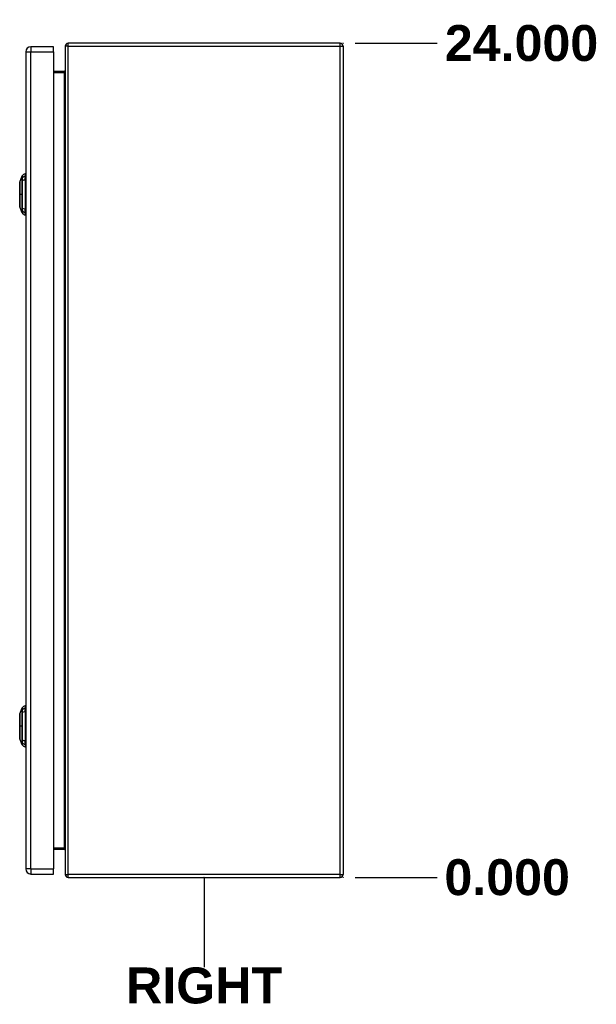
# Model space of a CAD drawing. Header units: inches. Extents: x 2 to 144, y 2 to 93.
# Tile 10 of 15: x 93 to 110, y 33 to 62. Entities that reach past the tile are written whole.
import ezdxf

# ---------------------------------------------------------------- set-up
doc = ezdxf.new("R2010")
doc.units = ezdxf.units.IN
doc.header["$LTSCALE"] = 8.616264
doc.header["$MEASUREMENT"] = 0
doc.linetypes.add('CHAIN', pattern=[0.7087, 0.4724, -0.0591, 0.1181, -0.0591])
doc.layers.get('0').update_dxf_attribs({"lineweight": 25})
for name, color, linetype, lineweight in [('Dimensions(ANSI)', 7, 'Continuous', 25), ('Sketch Geometry(ANSI)', 7, 'Continuous', 25), ('Symbols(ANSI)', 7, 'Continuous', 25), ('Visible Edges(ANSI)', 7, 'Continuous', 25), ('Visible Tangent Edges(ANSI)', 7, 'Continuous', 25), ('Work Point(ANSI)', 7, 'Continuous', 25)]:
    doc.layers.add(name, color=color, linetype=linetype, lineweight=lineweight)
doc.styles.add('Dimension-ANSI', font='arialbd.ttf')
doc.dimstyles.new('INCH-ANSI', dxfattribs={"dimscale": 8.616264, "dimtxt": 0.12, "dimasz": 0.098425, "dimexe": 0.04, "dimexo": 0.04, "dimgap": 0.031496, "dimtad": 0, "dimtih": 1, "dimtoh": 1, "dimdec": 3, "dimrnd": 1e-08, "dimzin": 0, "dimdsep": 46, "dimtxsty": 'Dimension-ANSI', "dimcen": 0.09, "dimdle": 0.312, "dimclrd": 179, "dimclre": 179, "dimclrt": 7, "dimadec": 1, "dimazin": 0, "dimtfac": 1, "dimtdec": 3, "dimtofl": 0, "dimtmove": 0, "dimatfit": 3, "dimfxl": 1, "dimtolj": 1, "dimtzin": 4, "dimlwd": 25, "dimlwe": 25, "dimarcsym": 0})

# ---------------------------------------------------------------- blocks, each defined once
blk = doc.blocks.new('*D20')
at = {"layer": 'Defpoints', "color": 0, "linetype": 'Continuous', "transparency": 16777216}
for p in [(102.738, 37.101), (102.738, 37.101), (105.452, 37.101)]:
    blk.add_point(p, dxfattribs=at)
at = {"layer": 'Dimensions(ANSI)', "color": 179, "linetype": 'Continuous', "lineweight": 25, "true_color": 0x262658, "transparency": 16777216}
blk.add_line((103.083, 37.101), (105.452, 37.101), dxfattribs=at)
at = {"layer": 'Dimensions(ANSI)', "color": 7, "linetype": 'Continuous', "lineweight": 25, "transparency": 16777216, "insert": (107.464, 37.101), "char_height": 1.034, "attachment_point": 5, "style": 'Dimension-ANSI'}
blk.add_mtext('\\A1;0.000', dxfattribs=at)
blk = doc.blocks.new('*D21')
at = {"layer": 'Defpoints', "color": 0, "linetype": 'Continuous', "transparency": 16777216}
for p in [(102.738, 61.103), (105.452, 61.103), (102.738, 37.101)]:
    blk.add_point(p, dxfattribs=at)
at = {"layer": 'Dimensions(ANSI)', "color": 179, "linetype": 'Continuous', "lineweight": 25, "true_color": 0x262658, "transparency": 16777216}
blk.add_line((103.083, 61.103), (105.452, 61.103), dxfattribs=at)
at = {"layer": 'Dimensions(ANSI)', "color": 7, "linetype": 'Continuous', "lineweight": 25, "transparency": 16777216, "insert": (107.878, 61.103), "char_height": 1.034, "attachment_point": 5, "style": 'Dimension-ANSI'}
blk.add_mtext('\\A1;24.000', dxfattribs=at)
blk = doc.blocks.new('RIGHT')
at = {"layer": 'Sketch Geometry(ANSI)'}
blk.add_line((0, 0.15), (0, -0.15), dxfattribs=at)
at = {"layer": 'Symbols(ANSI)', "color": 7, "insert": (0, -0.2119), "char_height": 0.12, "attachment_point": 5, "style": 'Dimension-ANSI'}
blk.add_mtext('\\fArial|b1|i0;RIGHT', dxfattribs=at)

msp = doc.modelspace()

# ---------------------------------------------------------------- linework, layer by layer
at = {"layer": 'Visible Edges(ANSI)'}
for p, q in [((94.4026, 61.0047), (93.7485, 61.0047)), ((94.4026, 60.8587), (94.4026, 61.0047)), ((94.7371, 61.0192), (94.7371, 37.1847)), ((102.6539, 61.1032), (94.8211, 61.1032)), ((102.7379, 61.0192), (102.7379, 37.1847)), ((93.6025, 60.8587), (93.6025, 37.3453)), ((94.4026, 60.8587), (94.4026, 37.3453)), ((94.7061, 60.29), (94.4026, 60.29)), ((93.4322, 57.1112), (93.4999, 57.2851)), ((93.5867, 57.3449), (93.5867, 57.2768)), ((93.5867, 57.166), (93.5867, 57.2768)), ((93.427, 56.8252), (93.427, 57.0555)), ((93.5867, 57.166), (93.5867, 56.3424)), ((93.5907, 57.1539), (93.6025, 57.1539)), ((93.427, 56.453), (93.427, 56.6832)), ((93.4999, 56.2234), (93.4322, 56.3973)), ((93.5867, 56.2317), (93.5867, 56.3424)), ((93.5867, 56.2317), (93.5867, 56.1636)), ((93.5907, 56.3546), (93.6025, 56.3546)), ((93.4322, 41.8066), (93.4999, 41.9806)), ((93.5867, 42.0403), (93.5867, 41.9722)), ((93.5867, 41.8615), (93.5867, 41.9722)), ((93.427, 41.5207), (93.427, 41.7509)), ((93.5867, 41.8615), (93.5867, 41.0379)), ((93.5907, 41.8493), (93.6025, 41.8493)), ((93.427, 41.1485), (93.427, 41.3787)), ((93.4999, 40.9188), (93.4322, 41.0928)), ((93.5867, 40.9271), (93.5867, 41.0379)), ((93.5867, 40.9271), (93.5867, 40.8591)), ((93.5907, 41.05), (93.6025, 41.05)), ((94.4026, 37.914), (94.7061, 37.914)), ((93.7485, 37.1992), (94.4026, 37.1992)), ((94.4026, 37.1992), (94.4026, 37.3453)), ((94.8211, 37.1007), (102.6539, 37.1007))]:
    msp.add_line(p, q, dxfattribs=at)
at = {"layer": 'Visible Edges(ANSI)', "flags": 128}
for points in [[(93.4319, 57.1094), (93.4319, 57.109), (93.4319, 57.1077), (93.4319, 57.1055), (93.4319, 57.1026), (93.4318, 57.0988), (93.4318, 57.0941), (93.4318, 57.0887), (93.4318, 57.0824), (93.4318, 57.0753), (93.4318, 57.0674), (93.4317, 57.0588), (93.4317, 57.0495), (93.4317, 57.0395), (93.4317, 57.0289), (93.4317, 57.0175), (93.4317, 57.0056), (93.4317, 56.993), (93.4317, 56.9798), (93.4317, 56.9661), (93.4317, 56.9519), (93.4317, 56.9371), (93.4318, 56.9219), (93.4318, 56.9063), (93.4318, 56.8904), (93.4318, 56.8741), (93.4318, 56.8576), (93.4318, 56.8409), (93.4319, 56.8238), (93.4319, 56.8066), (93.4319, 56.7893), (93.4319, 56.7719), (93.4319, 56.7545), (93.4319, 56.7372), (93.4319, 56.7198), (93.4319, 56.7024), (93.4319, 56.6852), (93.4318, 56.6681), (93.4318, 56.6512), (93.4318, 56.6346), (93.4318, 56.6184), (93.4318, 56.6025), (93.4318, 56.5869), (93.4317, 56.5717), (93.4317, 56.5569), (93.4317, 56.5425), (93.4317, 56.5287), (93.4317, 56.5155), (93.4317, 56.5029), (93.4317, 56.491), (93.4317, 56.4796), (93.4317, 56.4689), (93.4317, 56.4589), (93.4317, 56.4496), (93.4318, 56.441), (93.4318, 56.4332), (93.4318, 56.4261), (93.4318, 56.4198), (93.4318, 56.4143), (93.4318, 56.4097), (93.4319, 56.4059), (93.4319, 56.4029), (93.4319, 56.4008), (93.4319, 56.3995), (93.4319, 56.3991)], [(93.4319, 41.8048), (93.4319, 41.8044), (93.4319, 41.8031), (93.4319, 41.801), (93.4319, 41.798), (93.4318, 41.7942), (93.4318, 41.7896), (93.4318, 41.7841), (93.4318, 41.7778), (93.4318, 41.7707), (93.4318, 41.7629), (93.4317, 41.7543), (93.4317, 41.745), (93.4317, 41.735), (93.4317, 41.7243), (93.4317, 41.713), (93.4317, 41.701), (93.4317, 41.6884), (93.4317, 41.6752), (93.4317, 41.6615), (93.4317, 41.6473), (93.4317, 41.6326), (93.4318, 41.6173), (93.4318, 41.6017), (93.4318, 41.5858), (93.4318, 41.5696), (93.4318, 41.5531), (93.4318, 41.5363), (93.4319, 41.5193), (93.4319, 41.5021), (93.4319, 41.4847), (93.4319, 41.4673), (93.4319, 41.45), (93.4319, 41.4326), (93.4319, 41.4152), (93.4319, 41.3978), (93.4319, 41.3806), (93.4318, 41.3635), (93.4318, 41.3466), (93.4318, 41.3301), (93.4318, 41.3138), (93.4318, 41.2979), (93.4318, 41.2823), (93.4317, 41.2671), (93.4317, 41.2523), (93.4317, 41.238), (93.4317, 41.2242), (93.4317, 41.211), (93.4317, 41.1984), (93.4317, 41.1864), (93.4317, 41.175), (93.4317, 41.1644), (93.4317, 41.1544), (93.4317, 41.1451), (93.4318, 41.1365), (93.4318, 41.1286), (93.4318, 41.1215), (93.4318, 41.1153), (93.4318, 41.1098), (93.4318, 41.1052), (93.4319, 41.1014), (93.4319, 41.0984), (93.4319, 41.0962), (93.4319, 41.095), (93.4319, 41.0945)]]:
    msp.add_lwpolyline(points, dxfattribs=at)
at = {"layer": 'Visible Edges(ANSI)'}
for centre, radius, start, end in [((93.7485, 60.8587), 0.146, 90, 180), ((94.8211, 61.0192), 0.084, 90, 180), ((102.6539, 61.0192), 0.084, 0, 90), ((94.7061, 60.321), 0.031, 270, 0), ((93.509, 57.2816), 0.00984, 150.27088, 158.74949), ((93.6031, 57.2279), 0.1181, 97.9413, 150.27088), ((93.4388, 57.0555), 0.0118, 126.53659, 180), ((93.4368, 57.1094), 0.00492, 158.74949, 179.79123), ((93.5907, 57.1736), 0.0197, 258.46304, 270), ((93.4388, 56.8252), 0.0118, 180, 234.12577), ((93.4388, 56.6832), 0.0118, 125.87422, 180), ((93.4388, 56.453), 0.0118, 180, 233.4634), ((93.4368, 56.3991), 0.00492, 180.20877, 201.25051), ((93.509, 56.2269), 0.00984, 201.25051, 209.72912), ((93.6031, 56.2806), 0.1181, 209.72912, 262.0587), ((93.5907, 56.3349), 0.0197, 90, 101.53696), ((93.509, 41.977), 0.00984, 150.27088, 158.74949), ((93.6031, 41.9233), 0.1181, 97.9413, 150.27088), ((93.4388, 41.7509), 0.0118, 126.53659, 180), ((93.4368, 41.8048), 0.00492, 158.74949, 179.79123), ((93.5907, 41.869), 0.0197, 258.46304, 270), ((93.4388, 41.5207), 0.0118, 180, 234.12577), ((93.4388, 41.3787), 0.0118, 125.87422, 180), ((93.4388, 41.1485), 0.0118, 180, 233.4634), ((93.4368, 41.0946), 0.00492, 180.20877, 201.25051), ((93.509, 40.9224), 0.00984, 201.25051, 209.72912), ((93.6031, 40.9761), 0.1181, 209.72912, 262.0587), ((93.5907, 41.0303), 0.0197, 90, 101.53696), ((94.7061, 37.883), 0.031, 0, 90), ((93.7485, 37.3453), 0.146, 180, 270), ((94.8211, 37.1847), 0.084, 180, 270), ((102.6539, 37.1847), 0.084, 270, 0)]:
    msp.add_arc(centre, radius, start, end, dxfattribs=at)
at = {"layer": 'Visible Tangent Edges(ANSI)'}
for p, q in [((93.7485, 61.0047), (93.7485, 60.8587)), ((94.8211, 61.0192), (94.7371, 61.0192)), ((94.8211, 61.0192), (94.8211, 61.1032)), ((94.8211, 37.1847), (94.8211, 61.0192)), ((94.8211, 61.0192), (102.6539, 61.0192)), ((102.6539, 61.0192), (102.6539, 61.1032)), ((102.6539, 61.0192), (102.7379, 61.0192)), ((102.6539, 37.1847), (102.6539, 61.0192)), ((93.6025, 60.8587), (93.7485, 60.8587)), ((93.7485, 37.3453), (93.7485, 60.8587)), ((93.7485, 60.8587), (94.4026, 60.8587)), ((94.4026, 60.259), (94.7061, 60.259)), ((94.7061, 60.29), (94.7061, 60.259)), ((94.7061, 60.259), (94.7061, 37.945)), ((93.4998, 57.22), (93.4998, 57.2198)), ((93.4998, 57.1467), (93.4998, 57.1463)), ((93.5907, 57.1539), (93.5907, 56.3546)), ((93.4319, 56.7542), (93.4322, 56.7542)), ((93.4999, 56.7542), (93.4322, 56.7542)), ((93.4998, 56.3622), (93.4998, 56.3618)), ((93.4998, 56.2887), (93.4998, 56.2885)), ((93.4998, 41.9154), (93.4998, 41.9152)), ((93.4998, 41.8421), (93.4998, 41.8417)), ((93.5907, 41.8493), (93.5907, 41.05)), ((93.4319, 41.4497), (93.4322, 41.4497)), ((93.4999, 41.4497), (93.4322, 41.4497)), ((93.4998, 41.0577), (93.4998, 41.0572)), ((93.4998, 40.9841), (93.4998, 40.984)), ((94.7061, 37.945), (94.4026, 37.945)), ((94.7061, 37.914), (94.7061, 37.945)), ((93.7485, 37.3453), (93.6025, 37.3453)), ((93.7485, 37.3453), (93.7485, 37.1992)), ((93.7485, 37.3453), (94.4026, 37.3453)), ((94.7371, 37.1847), (94.8211, 37.1847)), ((94.8211, 37.1007), (94.8211, 37.1847)), ((102.6539, 37.1847), (94.8211, 37.1847)), ((102.6539, 37.1007), (102.6539, 37.1847)), ((102.6539, 37.1847), (102.7379, 37.1847))]:
    msp.add_line(p, q, dxfattribs=at)
at = {"layer": 'Visible Tangent Edges(ANSI)', "flags": 128}
for points in [[(93.4999, 57.2851), (93.4999, 57.285), (93.4999, 57.2847), (93.4999, 57.2841), (93.4999, 57.2833), (93.4999, 57.2823), (93.4999, 57.281), (93.4999, 57.2795), (93.4999, 57.2778), (93.4998, 57.2759), (93.4998, 57.2737), (93.4998, 57.2713), (93.4998, 57.2687), (93.4998, 57.2658), (93.4998, 57.2628), (93.4998, 57.2595), (93.4998, 57.256), (93.4998, 57.2522), (93.4998, 57.2483), (93.4998, 57.2441), (93.4998, 57.2397), (93.4998, 57.2351), (93.4998, 57.2302), (93.4998, 57.2252), (93.4998, 57.22)], [(93.5007, 57.2219), (93.5007, 57.2271), (93.5007, 57.2321), (93.5007, 57.2369), (93.5007, 57.2415), (93.5007, 57.2458), (93.5006, 57.25), (93.5006, 57.2539), (93.5006, 57.2576), (93.5006, 57.2611), (93.5006, 57.2644), (93.5006, 57.2674), (93.5006, 57.2702), (93.5006, 57.2728), (93.5005, 57.2752), (93.5005, 57.2773), (93.5005, 57.2792), (93.5005, 57.2809), (93.5005, 57.2824), (93.5005, 57.2836), (93.5005, 57.2846), (93.5005, 57.2854), (93.5005, 57.286), (93.5005, 57.2863), (93.5005, 57.2864)], [(93.4318, 57.0289), (93.4319, 57.0353), (93.4319, 57.0415), (93.4319, 57.0475), (93.4319, 57.0532), (93.4319, 57.0587), (93.432, 57.0639), (93.432, 57.0689), (93.432, 57.0736), (93.432, 57.0781), (93.432, 57.0823), (93.4321, 57.0862), (93.4321, 57.0899), (93.4321, 57.0933), (93.4321, 57.0964), (93.4321, 57.0992), (93.4321, 57.1017), (93.4322, 57.1039), (93.4322, 57.1058), (93.4322, 57.1074), (93.4322, 57.1087), (93.4322, 57.1098), (93.4322, 57.1105), (93.4322, 57.111), (93.4322, 57.1112)], [(93.4318, 56.9818), (93.4318, 56.984), (93.4318, 56.9861), (93.4318, 56.9882), (93.4318, 56.9903), (93.4318, 56.9923), (93.4318, 56.9944), (93.4318, 56.9964), (93.4318, 56.9985), (93.4318, 57.0005), (93.4318, 57.0025), (93.4318, 57.0045), (93.4318, 57.0065), (93.4318, 57.0084), (93.4318, 57.0103), (93.4318, 57.0123), (93.4318, 57.0142), (93.4318, 57.0161), (93.4318, 57.018), (93.4318, 57.0198), (93.4318, 57.0217), (93.4318, 57.0235), (93.4318, 57.0253), (93.4318, 57.0271), (93.4318, 57.0289)], [(93.4322, 56.7542), (93.4322, 56.7645), (93.4322, 56.7748), (93.4322, 56.785), (93.4322, 56.7953), (93.4322, 56.8055), (93.4322, 56.8157), (93.4322, 56.8258), (93.4321, 56.8359), (93.4321, 56.8459), (93.4321, 56.8558), (93.4321, 56.8656), (93.4321, 56.8753), (93.4321, 56.8849), (93.432, 56.8944), (93.432, 56.9038), (93.432, 56.9131), (93.432, 56.9222), (93.432, 56.9312), (93.4319, 56.9401), (93.4319, 56.9488), (93.4319, 56.9573), (93.4319, 56.9657), (93.4319, 56.9738), (93.4318, 56.9818)], [(93.4998, 57.2198), (93.4998, 57.2183), (93.4998, 57.2166), (93.4998, 57.2147), (93.4998, 57.2127), (93.4998, 57.2106), (93.4998, 57.2083), (93.4998, 57.2058), (93.4998, 57.2033), (93.4998, 57.2006), (93.4998, 57.1977), (93.4998, 57.1947), (93.4998, 57.1917), (93.4998, 57.1884), (93.4998, 57.1851), (93.4998, 57.1817), (93.4998, 57.1782), (93.4998, 57.1745), (93.4998, 57.1708), (93.4998, 57.167), (93.4998, 57.1631), (93.4998, 57.1591), (93.4998, 57.155), (93.4998, 57.1509), (93.4998, 57.1467)], [(93.4998, 57.1463), (93.4998, 57.1305), (93.4998, 57.1147), (93.4998, 57.0988), (93.4998, 57.0829), (93.4998, 57.0669), (93.4998, 57.0508), (93.4998, 57.0347), (93.4998, 57.0185), (93.4998, 57.0022), (93.4998, 56.9859), (93.4998, 56.9695), (93.4998, 56.9531), (93.4998, 56.9367), (93.4998, 56.9202), (93.4998, 56.9037), (93.4999, 56.8871), (93.4999, 56.8705), (93.4999, 56.8539), (93.4999, 56.8373), (93.4999, 56.8207), (93.4999, 56.8041), (93.4999, 56.7875), (93.4999, 56.7709), (93.4999, 56.7542)], [(93.5007, 56.3611), (93.5007, 56.3928), (93.5007, 56.4248), (93.5006, 56.457), (93.5006, 56.4896), (93.5006, 56.5223), (93.5006, 56.5553), (93.5005, 56.5884), (93.5005, 56.6216), (93.5005, 56.6548), (93.5005, 56.6881), (93.5005, 56.7215), (93.5005, 56.7547), (93.5005, 56.788), (93.5005, 56.8213), (93.5005, 56.8545), (93.5005, 56.8877), (93.5005, 56.9209), (93.5006, 56.9538), (93.5006, 56.9867), (93.5006, 57.0193), (93.5006, 57.0517), (93.5007, 57.0838), (93.5007, 57.1157), (93.5007, 57.1474)], [(93.5007, 57.1474), (93.5007, 57.1517), (93.5008, 57.1559), (93.5008, 57.16), (93.5008, 57.1641), (93.5008, 57.1681), (93.5008, 57.172), (93.5008, 57.1759), (93.5008, 57.1796), (93.5008, 57.1832), (93.5008, 57.1867), (93.5008, 57.1901), (93.5008, 57.1934), (93.5008, 57.1965), (93.5008, 57.1996), (93.5008, 57.2025), (93.5008, 57.2052), (93.5008, 57.2078), (93.5008, 57.2103), (93.5008, 57.2126), (93.5008, 57.2148), (93.5008, 57.2168), (93.5008, 57.2186), (93.5007, 57.2203), (93.5007, 57.2219)], [(93.4318, 56.5267), (93.4319, 56.5347), (93.4319, 56.5429), (93.4319, 56.5513), (93.4319, 56.5598), (93.4319, 56.5685), (93.432, 56.5774), (93.432, 56.5864), (93.432, 56.5955), (93.432, 56.6048), (93.432, 56.6142), (93.4321, 56.6237), (93.4321, 56.6332), (93.4321, 56.643), (93.4321, 56.6528), (93.4321, 56.6627), (93.4321, 56.6726), (93.4322, 56.6827), (93.4322, 56.6928), (93.4322, 56.703), (93.4322, 56.7133), (93.4322, 56.7235), (93.4322, 56.7338), (93.4322, 56.744), (93.4322, 56.7542)], [(93.4999, 56.7542), (93.4999, 56.7377), (93.4999, 56.7211), (93.4999, 56.7045), (93.4999, 56.6879), (93.4999, 56.6713), (93.4999, 56.6547), (93.4999, 56.6381), (93.4999, 56.6215), (93.4998, 56.605), (93.4998, 56.5885), (93.4998, 56.572), (93.4998, 56.5555), (93.4998, 56.5391), (93.4998, 56.5227), (93.4998, 56.5064), (93.4998, 56.4901), (93.4998, 56.4739), (93.4998, 56.4577), (93.4998, 56.4416), (93.4998, 56.4256), (93.4998, 56.4096), (93.4998, 56.3937), (93.4998, 56.378), (93.4998, 56.3622)], [(93.4318, 56.4796), (93.4318, 56.4814), (93.4318, 56.4832), (93.4318, 56.485), (93.4318, 56.4868), (93.4318, 56.4887), (93.4318, 56.4905), (93.4318, 56.4924), (93.4318, 56.4943), (93.4318, 56.4962), (93.4318, 56.4981), (93.4318, 56.5001), (93.4318, 56.502), (93.4318, 56.504), (93.4318, 56.506), (93.4318, 56.508), (93.4318, 56.51), (93.4318, 56.512), (93.4318, 56.5141), (93.4318, 56.5161), (93.4318, 56.5182), (93.4318, 56.5203), (93.4318, 56.5224), (93.4318, 56.5245), (93.4318, 56.5267)], [(93.4322, 56.3973), (93.4322, 56.3975), (93.4322, 56.3979), (93.4322, 56.3987), (93.4322, 56.3997), (93.4322, 56.4011), (93.4322, 56.4027), (93.4322, 56.4046), (93.4321, 56.4069), (93.4321, 56.4094), (93.4321, 56.4122), (93.4321, 56.4153), (93.4321, 56.4186), (93.4321, 56.4223), (93.432, 56.4262), (93.432, 56.4304), (93.432, 56.4348), (93.432, 56.4396), (93.432, 56.4446), (93.4319, 56.4498), (93.4319, 56.4553), (93.4319, 56.461), (93.4319, 56.467), (93.4319, 56.4732), (93.4318, 56.4796)], [(93.4998, 56.3618), (93.4998, 56.3576), (93.4998, 56.3535), (93.4998, 56.3494), (93.4998, 56.3454), (93.4998, 56.3415), (93.4998, 56.3377), (93.4998, 56.334), (93.4998, 56.3303), (93.4998, 56.3268), (93.4998, 56.3234), (93.4998, 56.32), (93.4998, 56.3168), (93.4998, 56.3137), (93.4998, 56.3108), (93.4998, 56.3079), (93.4998, 56.3052), (93.4998, 56.3027), (93.4998, 56.3002), (93.4998, 56.2979), (93.4998, 56.2958), (93.4998, 56.2938), (93.4998, 56.2919), (93.4998, 56.2902), (93.4998, 56.2887)], [(93.4998, 56.2885), (93.4998, 56.2833), (93.4998, 56.2782), (93.4998, 56.2734), (93.4998, 56.2688), (93.4998, 56.2644), (93.4998, 56.2602), (93.4998, 56.2563), (93.4998, 56.2525), (93.4998, 56.249), (93.4998, 56.2457), (93.4998, 56.2426), (93.4998, 56.2398), (93.4998, 56.2372), (93.4998, 56.2348), (93.4998, 56.2326), (93.4999, 56.2307), (93.4999, 56.229), (93.4999, 56.2275), (93.4999, 56.2262), (93.4999, 56.2252), (93.4999, 56.2244), (93.4999, 56.2238), (93.4999, 56.2235), (93.4999, 56.2234)], [(93.5005, 56.222), (93.5005, 56.2222), (93.5005, 56.2225), (93.5005, 56.2231), (93.5005, 56.2239), (93.5005, 56.2249), (93.5005, 56.2261), (93.5005, 56.2276), (93.5005, 56.2293), (93.5005, 56.2312), (93.5005, 56.2333), (93.5006, 56.2357), (93.5006, 56.2383), (93.5006, 56.2411), (93.5006, 56.2441), (93.5006, 56.2474), (93.5006, 56.2509), (93.5006, 56.2546), (93.5006, 56.2585), (93.5007, 56.2626), (93.5007, 56.267), (93.5007, 56.2716), (93.5007, 56.2764), (93.5007, 56.2814), (93.5007, 56.2866)], [(93.5007, 56.2866), (93.5007, 56.2881), (93.5008, 56.2898), (93.5008, 56.2917), (93.5008, 56.2937), (93.5008, 56.2959), (93.5008, 56.2982), (93.5008, 56.3007), (93.5008, 56.3033), (93.5008, 56.306), (93.5008, 56.3089), (93.5008, 56.3119), (93.5008, 56.3151), (93.5008, 56.3184), (93.5008, 56.3218), (93.5008, 56.3253), (93.5008, 56.3289), (93.5008, 56.3326), (93.5008, 56.3365), (93.5008, 56.3404), (93.5008, 56.3444), (93.5008, 56.3484), (93.5008, 56.3526), (93.5007, 56.3568), (93.5007, 56.3611)], [(93.4999, 41.9806), (93.4999, 41.9805), (93.4999, 41.9801), (93.4999, 41.9795), (93.4999, 41.9787), (93.4999, 41.9777), (93.4999, 41.9765), (93.4999, 41.975), (93.4999, 41.9733), (93.4998, 41.9713), (93.4998, 41.9692), (93.4998, 41.9668), (93.4998, 41.9641), (93.4998, 41.9613), (93.4998, 41.9582), (93.4998, 41.9549), (93.4998, 41.9514), (93.4998, 41.9477), (93.4998, 41.9437), (93.4998, 41.9395), (93.4998, 41.9351), (93.4998, 41.9305), (93.4998, 41.9257), (93.4998, 41.9207), (93.4998, 41.9154)], [(93.5007, 41.9173), (93.5007, 41.9225), (93.5007, 41.9275), (93.5007, 41.9323), (93.5007, 41.9369), (93.5007, 41.9413), (93.5006, 41.9454), (93.5006, 41.9493), (93.5006, 41.953), (93.5006, 41.9565), (93.5006, 41.9598), (93.5006, 41.9628), (93.5006, 41.9657), (93.5006, 41.9682), (93.5005, 41.9706), (93.5005, 41.9728), (93.5005, 41.9747), (93.5005, 41.9764), (93.5005, 41.9778), (93.5005, 41.9791), (93.5005, 41.9801), (93.5005, 41.9809), (93.5005, 41.9814), (93.5005, 41.9818), (93.5005, 41.9819)], [(93.4318, 41.7243), (93.4319, 41.7307), (93.4319, 41.7369), (93.4319, 41.7429), (93.4319, 41.7486), (93.4319, 41.7541), (93.432, 41.7594), (93.432, 41.7643), (93.432, 41.7691), (93.432, 41.7735), (93.432, 41.7777), (93.4321, 41.7817), (93.4321, 41.7853), (93.4321, 41.7887), (93.4321, 41.7918), (93.4321, 41.7946), (93.4321, 41.7971), (93.4322, 41.7993), (93.4322, 41.8012), (93.4322, 41.8028), (93.4322, 41.8042), (93.4322, 41.8052), (93.4322, 41.806), (93.4322, 41.8064), (93.4322, 41.8066)], [(93.4318, 41.6773), (93.4318, 41.6794), (93.4318, 41.6815), (93.4318, 41.6836), (93.4318, 41.6857), (93.4318, 41.6878), (93.4318, 41.6898), (93.4318, 41.6919), (93.4318, 41.6939), (93.4318, 41.6959), (93.4318, 41.6979), (93.4318, 41.6999), (93.4318, 41.7019), (93.4318, 41.7038), (93.4318, 41.7058), (93.4318, 41.7077), (93.4318, 41.7096), (93.4318, 41.7115), (93.4318, 41.7134), (93.4318, 41.7153), (93.4318, 41.7171), (93.4318, 41.7189), (93.4318, 41.7207), (93.4318, 41.7225), (93.4318, 41.7243)], [(93.4322, 41.4497), (93.4322, 41.4599), (93.4322, 41.4702), (93.4322, 41.4805), (93.4322, 41.4907), (93.4322, 41.501), (93.4322, 41.5111), (93.4322, 41.5213), (93.4321, 41.5313), (93.4321, 41.5413), (93.4321, 41.5512), (93.4321, 41.561), (93.4321, 41.5707), (93.4321, 41.5803), (93.432, 41.5898), (93.432, 41.5992), (93.432, 41.6085), (93.432, 41.6177), (93.432, 41.6267), (93.4319, 41.6355), (93.4319, 41.6442), (93.4319, 41.6528), (93.4319, 41.6611), (93.4319, 41.6693), (93.4318, 41.6773)], [(93.4998, 41.9152), (93.4998, 41.9137), (93.4998, 41.912), (93.4998, 41.9101), (93.4998, 41.9081), (93.4998, 41.906), (93.4998, 41.9037), (93.4998, 41.9013), (93.4998, 41.8987), (93.4998, 41.896), (93.4998, 41.8932), (93.4998, 41.8902), (93.4998, 41.8871), (93.4998, 41.8839), (93.4998, 41.8806), (93.4998, 41.8771), (93.4998, 41.8736), (93.4998, 41.87), (93.4998, 41.8662), (93.4998, 41.8624), (93.4998, 41.8585), (93.4998, 41.8545), (93.4998, 41.8504), (93.4998, 41.8463), (93.4998, 41.8421)], [(93.4998, 41.8417), (93.4998, 41.8259), (93.4998, 41.8101), (93.4998, 41.7943), (93.4998, 41.7783), (93.4998, 41.7623), (93.4998, 41.7462), (93.4998, 41.7301), (93.4998, 41.7139), (93.4998, 41.6977), (93.4998, 41.6813), (93.4998, 41.665), (93.4998, 41.6486), (93.4998, 41.6321), (93.4998, 41.6156), (93.4998, 41.5991), (93.4999, 41.5826), (93.4999, 41.566), (93.4999, 41.5494), (93.4999, 41.5328), (93.4999, 41.5162), (93.4999, 41.4995), (93.4999, 41.4829), (93.4999, 41.4663), (93.4999, 41.4497)], [(93.5007, 41.0565), (93.5007, 41.0882), (93.5007, 41.1202), (93.5006, 41.1525), (93.5006, 41.185), (93.5006, 41.2178), (93.5006, 41.2507), (93.5005, 41.2838), (93.5005, 41.317), (93.5005, 41.3503), (93.5005, 41.3836), (93.5005, 41.4169), (93.5005, 41.4502), (93.5005, 41.4834), (93.5005, 41.5167), (93.5005, 41.55), (93.5005, 41.5832), (93.5005, 41.6163), (93.5006, 41.6493), (93.5006, 41.6821), (93.5006, 41.7147), (93.5006, 41.7471), (93.5007, 41.7793), (93.5007, 41.8112), (93.5007, 41.8428)], [(93.5007, 41.8428), (93.5007, 41.8471), (93.5008, 41.8513), (93.5008, 41.8555), (93.5008, 41.8596), (93.5008, 41.8636), (93.5008, 41.8675), (93.5008, 41.8713), (93.5008, 41.875), (93.5008, 41.8786), (93.5008, 41.8822), (93.5008, 41.8856), (93.5008, 41.8888), (93.5008, 41.892), (93.5008, 41.895), (93.5008, 41.8979), (93.5008, 41.9007), (93.5008, 41.9033), (93.5008, 41.9057), (93.5008, 41.9081), (93.5008, 41.9102), (93.5008, 41.9122), (93.5008, 41.9141), (93.5007, 41.9158), (93.5007, 41.9173)], [(93.4318, 41.2221), (93.4319, 41.2301), (93.4319, 41.2383), (93.4319, 41.2467), (93.4319, 41.2552), (93.4319, 41.264), (93.432, 41.2728), (93.432, 41.2818), (93.432, 41.291), (93.432, 41.3002), (93.432, 41.3096), (93.4321, 41.3191), (93.4321, 41.3287), (93.4321, 41.3384), (93.4321, 41.3482), (93.4321, 41.3581), (93.4321, 41.3681), (93.4322, 41.3781), (93.4322, 41.3883), (93.4322, 41.3985), (93.4322, 41.4087), (93.4322, 41.4189), (93.4322, 41.4292), (93.4322, 41.4394), (93.4322, 41.4497)], [(93.4999, 41.4497), (93.4999, 41.4331), (93.4999, 41.4165), (93.4999, 41.3999), (93.4999, 41.3833), (93.4999, 41.3667), (93.4999, 41.3501), (93.4999, 41.3336), (93.4999, 41.317), (93.4998, 41.3004), (93.4998, 41.2839), (93.4998, 41.2674), (93.4998, 41.2509), (93.4998, 41.2345), (93.4998, 41.2181), (93.4998, 41.2018), (93.4998, 41.1855), (93.4998, 41.1693), (93.4998, 41.1531), (93.4998, 41.137), (93.4998, 41.121), (93.4998, 41.1051), (93.4998, 41.0892), (93.4998, 41.0735), (93.4998, 41.0577)], [(93.4318, 41.175), (93.4318, 41.1768), (93.4318, 41.1786), (93.4318, 41.1804), (93.4318, 41.1823), (93.4318, 41.1841), (93.4318, 41.186), (93.4318, 41.1878), (93.4318, 41.1897), (93.4318, 41.1916), (93.4318, 41.1936), (93.4318, 41.1955), (93.4318, 41.1974), (93.4318, 41.1994), (93.4318, 41.2014), (93.4318, 41.2034), (93.4318, 41.2054), (93.4318, 41.2075), (93.4318, 41.2095), (93.4318, 41.2116), (93.4318, 41.2136), (93.4318, 41.2157), (93.4318, 41.2178), (93.4318, 41.22), (93.4318, 41.2221)], [(93.4322, 41.0928), (93.4322, 41.0929), (93.4322, 41.0934), (93.4322, 41.0941), (93.4322, 41.0952), (93.4322, 41.0965), (93.4322, 41.0981), (93.4322, 41.1001), (93.4321, 41.1023), (93.4321, 41.1048), (93.4321, 41.1076), (93.4321, 41.1107), (93.4321, 41.1141), (93.4321, 41.1177), (93.432, 41.1216), (93.432, 41.1258), (93.432, 41.1303), (93.432, 41.135), (93.432, 41.14), (93.4319, 41.1452), (93.4319, 41.1507), (93.4319, 41.1565), (93.4319, 41.1624), (93.4319, 41.1686), (93.4318, 41.175)], [(93.4998, 41.0572), (93.4998, 41.053), (93.4998, 41.0489), (93.4998, 41.0449), (93.4998, 41.0409), (93.4998, 41.037), (93.4998, 41.0331), (93.4998, 41.0294), (93.4998, 41.0258), (93.4998, 41.0222), (93.4998, 41.0188), (93.4998, 41.0155), (93.4998, 41.0123), (93.4998, 41.0092), (93.4998, 41.0062), (93.4998, 41.0034), (93.4998, 41.0007), (93.4998, 40.9981), (93.4998, 40.9957), (93.4998, 40.9934), (93.4998, 40.9912), (93.4998, 40.9892), (93.4998, 40.9874), (93.4998, 40.9857), (93.4998, 40.9841)], [(93.4998, 40.984), (93.4998, 40.9787), (93.4998, 40.9737), (93.4998, 40.9688), (93.4998, 40.9642), (93.4998, 40.9598), (93.4998, 40.9557), (93.4998, 40.9517), (93.4998, 40.948), (93.4998, 40.9444), (93.4998, 40.9412), (93.4998, 40.9381), (93.4998, 40.9352), (93.4998, 40.9326), (93.4998, 40.9302), (93.4998, 40.9281), (93.4999, 40.9261), (93.4999, 40.9244), (93.4999, 40.9229), (93.4999, 40.9217), (93.4999, 40.9206), (93.4999, 40.9198), (93.4999, 40.9193), (93.4999, 40.9189), (93.4999, 40.9188)], [(93.5005, 40.9175), (93.5005, 40.9176), (93.5005, 40.9179), (93.5005, 40.9185), (93.5005, 40.9193), (93.5005, 40.9203), (93.5005, 40.9216), (93.5005, 40.923), (93.5005, 40.9247), (93.5005, 40.9266), (93.5005, 40.9288), (93.5006, 40.9311), (93.5006, 40.9337), (93.5006, 40.9365), (93.5006, 40.9396), (93.5006, 40.9428), (93.5006, 40.9463), (93.5006, 40.95), (93.5006, 40.9539), (93.5007, 40.9581), (93.5007, 40.9624), (93.5007, 40.967), (93.5007, 40.9718), (93.5007, 40.9768), (93.5007, 40.9821)], [(93.5007, 40.9821), (93.5007, 40.9836), (93.5008, 40.9853), (93.5008, 40.9871), (93.5008, 40.9891), (93.5008, 40.9913), (93.5008, 40.9936), (93.5008, 40.9961), (93.5008, 40.9987), (93.5008, 41.0015), (93.5008, 41.0044), (93.5008, 41.0074), (93.5008, 41.0105), (93.5008, 41.0138), (93.5008, 41.0172), (93.5008, 41.0207), (93.5008, 41.0243), (93.5008, 41.0281), (93.5008, 41.0319), (93.5008, 41.0358), (93.5008, 41.0398), (93.5008, 41.0439), (93.5008, 41.048), (93.5007, 41.0523), (93.5007, 41.0565)]]:
    msp.add_lwpolyline(points, dxfattribs=at)
at = {"layer": 'Visible Tangent Edges(ANSI)'}
for centre, major_axis, ratio, start_param, end_param in [((94.7061, 60.321), (0, -0.062), 0.5, 0, 1.5707963), ((93.6031, 57.166), (-0.1181, 0), 0.9468057, 4.8509908, 5.7603476), ((93.5093, 57.2172), (-0.00984, -0.00009), 0.9484053, 5.7517006, 5.9923469), ((93.5093, 57.1458), (-0.00984, 0.00003), 0.3170474, 5.761322, 6.0019683), ((93.6031, 57.1284), (-0.1181, 0), 0.3218057, 4.8509908, 5.7603476), ((93.4388, 56.8252), (-0.0118, 0), 0.2357255, 5.3393177, 6.2831853), ((93.4388, 56.6832), (-0.0118, 0), 0.2357255, 0, 0.9438675), ((93.5093, 56.3627), (-0.00984, -0.00003), 0.3170474, 0.281217, 0.5218633), ((93.5093, 56.2913), (-0.00984, 0.00009), 0.9484053, 0.2908385, 0.5314847), ((93.6031, 56.3801), (-0.1181, 0), 0.3218057, 0.5228377, 1.4321946), ((93.6031, 56.3425), (-0.1181, 0), 0.9468057, 0.5228377, 1.4321946), ((93.6031, 41.8615), (-0.1181, 0), 0.9468057, 4.8509908, 5.7603476), ((93.5093, 41.9126), (-0.00984, -0.00009), 0.9484053, 5.7517006, 5.9923469), ((93.5093, 41.8412), (-0.00984, 0.00003), 0.3170474, 5.761322, 6.0019683), ((93.6031, 41.8238), (-0.1181, 0), 0.3218057, 4.8509908, 5.7603476), ((93.4388, 41.5207), (-0.0118, 0), 0.2357255, 5.3393177, 6.2831853), ((93.4388, 41.3787), (-0.0118, 0), 0.2357255, 0, 0.9438675), ((93.5093, 41.0581), (-0.00984, -0.00003), 0.3170474, 0.281217, 0.5218633), ((93.5093, 40.9867), (-0.00984, 0.00009), 0.9484053, 0.2908385, 0.5314847), ((93.6031, 41.0755), (-0.1181, 0), 0.3218057, 0.5228377, 1.4321946), ((93.6031, 41.0379), (-0.1181, 0), 0.9468057, 0.5228377, 1.4321946), ((94.7061, 37.883), (0, 0.062), 0.5, 4.712389, 6.2831853)]:
    msp.add_ellipse(centre, major_axis=major_axis, ratio=ratio, start_param=start_param, end_param=end_param, dxfattribs=at)
at = {"layer": 'Work Point(ANSI)', "linetype": 'CHAIN', "ltscale": 0.000455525}
for p, q in [((102.7422, 61.1032), (102.7336, 61.1032)), ((102.7422, 61.1032), (102.7336, 61.1032)), ((102.7379, 61.1075), (102.7379, 61.0989)), ((102.7379, 61.1075), (102.7379, 61.0989)), ((98.7418, 37.1007), (98.7332, 37.1007)), ((98.7375, 37.105), (98.7375, 37.0964)), ((102.7422, 37.1007), (102.7336, 37.1007)), ((102.7422, 37.1007), (102.7336, 37.1007)), ((102.7422, 37.1007), (102.7336, 37.1007)), ((102.7422, 37.1007), (102.7336, 37.1007)), ((102.7379, 37.105), (102.7379, 37.0964)), ((102.7379, 37.105), (102.7379, 37.0964)), ((102.7379, 37.105), (102.7379, 37.0964)), ((102.7379, 37.105), (102.7379, 37.0964))]:
    msp.add_line(p, q, dxfattribs=at)

# ---------------------------------------------------------------- block references
at = {"xscale": 8.6162636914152, "yscale": 8.6162636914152, "zscale": 8.6162636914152}
msp.add_blockref('RIGHT', (98.7375, 35.8117), dxfattribs=at)

# ---------------------------------------------------------------- dimensions: what is measured, and where the dimension line sits
at = {"layer": 'Dimensions(ANSI)', "color": 179, "linetype": 'Continuous', "lineweight": 25, "true_color": 0x262658}
for feature_location, offset, origin, picture, middle in [((102.7379, 61.1032), (2.7138, 0), (102.7379, 37.1007), '*D21', (107.8785, 61.1032)), ((102.7379296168, 37.1007386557), (2.7137838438, 0), (102.7379296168, 37.1007386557), '*D20', (107.4644470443, 37.1007386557))]:
    dim = msp.add_ordinate_dim(feature_location=feature_location, offset=offset, dtype=0, origin=origin, dimstyle='INCH-ANSI', override={"dimgap": 0.031496, "dimtad": 0, "dimdec": 3, "dimlfac": 0.999898, "dimtol": 0, "dimlim": 0, "dimtp": 0, "dimtm": 0, "dimtdec": 3}, dxfattribs=at)
    dim.commit()
    dim.dimension.update_dxf_attribs({"geometry": picture, "text_midpoint": middle})

doc.saveas('drawing.dxf')
